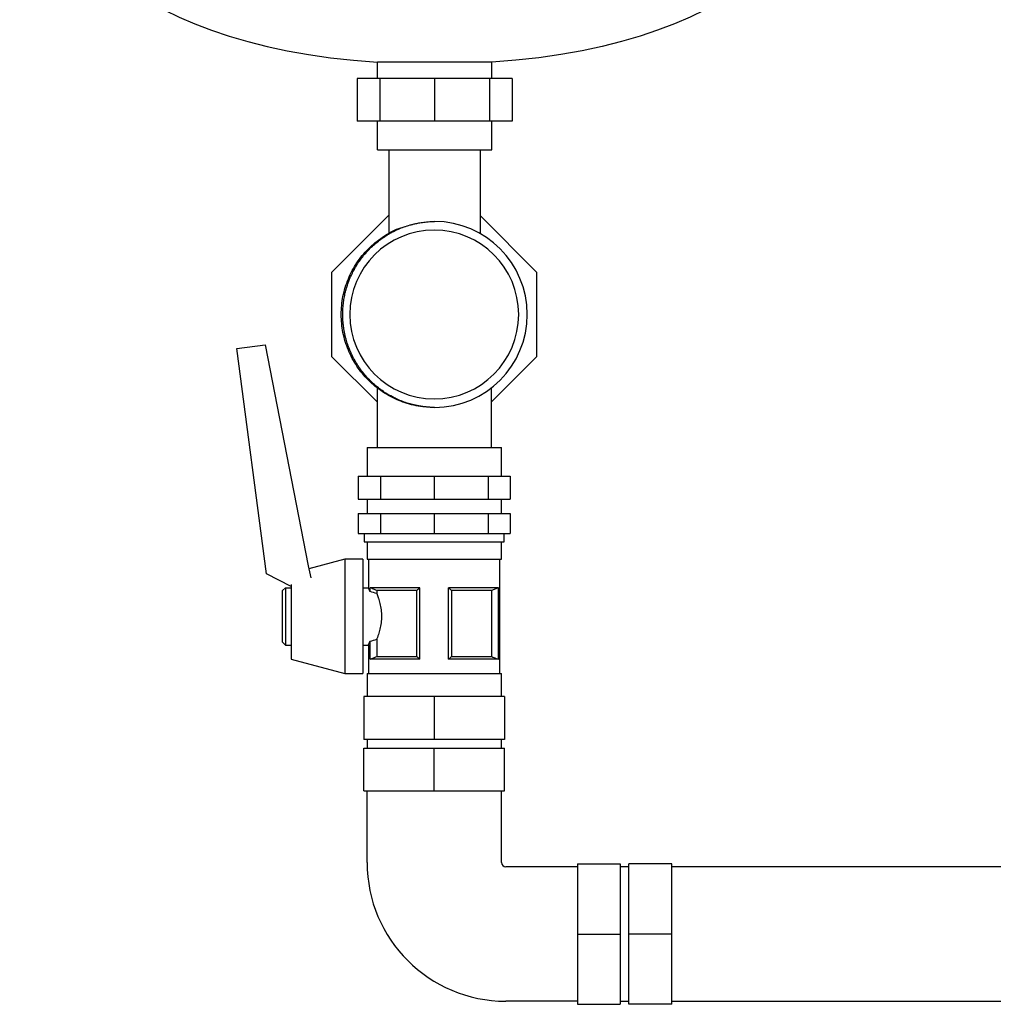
# Model space of a CAD drawing. Header units: millimetres. Extents: x 10 to 1774, y 13 to 899.
# Tile 1 of 8: x 10 to 350, y 124 to 468. Entities that reach past the tile are written whole.
import ezdxf

# ---------------------------------------------------------------- set-up
doc = ezdxf.new("R2010")
doc.units = ezdxf.units.MM

msp = doc.modelspace()

# ---------------------------------------------------------------- linework, layer by layer
at = {"color": 7, "linetype": 'Continuous', "lineweight": 25}
for p, q in [((175.09, 452.68), (135.09, 452.68)), ((135.09, 447.05), (135.09, 452.68)), ((175.09, 447.05), (175.09, 452.68)), ((128.03, 447.05), (128.03, 432.05)), ((135.96, 447.05), (128.03, 447.05)), ((135.96, 447.05), (135.96, 432.05)), ((155.09, 447.05), (135.96, 447.05)), ((155.09, 447.05), (155.09, 432.05)), ((174.23, 447.05), (155.09, 447.05)), ((174.23, 447.05), (174.23, 432.05)), ((182.15, 447.05), (174.23, 447.05)), ((182.15, 447.05), (182.15, 432.05)), ((135.96, 432.05), (128.03, 432.05)), ((135.09, 422.05), (135.09, 432.05)), ((155.09, 432.05), (135.96, 432.05)), ((174.23, 432.05), (155.09, 432.05)), ((182.15, 432.05), (174.23, 432.05)), ((175.09, 422.05), (175.09, 432.05)), ((135.09, 422.05), (175.09, 422.05)), ((139.09, 422.05), (139.09, 392.92)), ((171.09, 392.75), (171.09, 422.05)), ((119.2, 379.36), (139.09, 399.26)), ((171.09, 398.96), (190.7, 379.36)), ((119.2, 349.74), (119.2, 379.36)), ((126.76, 379.82), (127.07, 380.29)), ((190.7, 379.36), (190.7, 349.74)), ((85.93, 352.65), (95.82, 353.96)), ((96.38, 273.89), (85.93, 352.65)), ((95.82, 353.96), (110.84, 276.7)), ((134.95, 333.99), (119.2, 349.74)), ((190.7, 349.74), (174.95, 333.99)), ((134.95, 338.94), (134.95, 318.05)), ((174.95, 318.05), (174.95, 338.93)), ((131.47, 318.05), (131.47, 308.05)), ((131.47, 318.05), (154.95, 318.05)), ((154.95, 318.05), (178.42, 318.05)), ((178.42, 308.05), (178.42, 318.05)), ((128.37, 308.05), (128.37, 300.05)), ((128.37, 308.05), (136.16, 308.05)), ((136.16, 308.05), (136.16, 300.05)), ((136.16, 308.05), (154.95, 308.05)), ((154.95, 308.05), (154.95, 300.05)), ((154.95, 308.05), (173.74, 308.05)), ((173.74, 308.05), (173.74, 300.05)), ((173.74, 308.05), (181.52, 308.05)), ((181.52, 308.05), (181.52, 300.05)), ((128.37, 300.05), (136.16, 300.05)), ((131.47, 300.05), (131.47, 295.05)), ((136.16, 300.05), (154.95, 300.05)), ((154.95, 300.05), (173.74, 300.05)), ((173.74, 300.05), (181.52, 300.05)), ((178.42, 295.05), (178.42, 300.05)), ((128.37, 295.05), (128.37, 288.05)), ((128.37, 295.05), (136.16, 295.05)), ((136.16, 295.05), (136.16, 288.05)), ((136.16, 295.05), (154.95, 295.05)), ((154.95, 295.05), (154.95, 288.05)), ((154.95, 295.05), (173.74, 295.05)), ((173.74, 295.05), (173.74, 288.05)), ((173.74, 295.05), (181.52, 295.05)), ((181.52, 295.05), (181.52, 288.05)), ((128.37, 288.05), (136.16, 288.05)), ((130.47, 288.05), (130.47, 285.05)), ((136.16, 288.05), (154.95, 288.05)), ((154.95, 288.05), (173.74, 288.05)), ((173.74, 288.05), (181.52, 288.05)), ((179.42, 285.05), (179.42, 288.05)), ((130.47, 285.05), (154.95, 285.05)), ((131.47, 285.05), (131.47, 279.05)), ((154.95, 285.05), (179.42, 285.05)), ((178.42, 279.05), (178.42, 285.05)), ((123.72, 279.05), (111.07, 275.68)), ((129.97, 279.05), (123.72, 279.05)), ((123.72, 279.05), (123.72, 259.05)), ((129.97, 279.05), (129.97, 259.05)), ((131.47, 279.05), (154.95, 279.05)), ((131.97, 279.05), (131.97, 269.05)), ((154.95, 279.05), (178.42, 279.05)), ((177.92, 239.05), (177.92, 279.05)), ((110.84, 276.7), (111.78, 272.57)), ((104.97, 269.49), (96.38, 273.89)), ((101.97, 268.05), (102.97, 269.05)), ((102.97, 269.05), (104.97, 269.05)), ((102.97, 269.05), (102.97, 249.05)), ((104.97, 270.23), (104.97, 259.05)), ((129.97, 269.05), (131.97, 269.05)), ((149.95, 269.05), (132.52, 269.05)), ((132.52, 267.71), (132.52, 269.05)), ((132.58, 267.71), (132.58, 269.03)), ((149.95, 244.05), (149.95, 269.05)), ((177.37, 269.05), (159.95, 269.05)), ((159.95, 244.05), (159.95, 269.05)), ((177.32, 269.03), (177.32, 244.07)), ((177.37, 244.05), (177.37, 269.05)), ((101.97, 250.05), (101.97, 268.05)), ((132.52, 267.71), (132.58, 267.71)), ((148.88, 268.12), (134.87, 268.12)), ((134.87, 268.12), (134.87, 267)), ((148.88, 244.98), (148.88, 268.12)), ((175.02, 268.12), (161.01, 268.12)), ((161.01, 268.12), (161.01, 244.98)), ((175.02, 244.98), (175.02, 268.12)), ((104.97, 259.05), (104.97, 244.05)), ((123.72, 259.05), (123.72, 239.05)), ((129.97, 259.05), (129.97, 239.05)), ((101.97, 250.05), (102.97, 249.05)), ((102.97, 249.05), (104.97, 249.05)), ((129.97, 249.05), (131.97, 249.05)), ((131.97, 249.05), (131.97, 239.05)), ((132.52, 244.05), (132.52, 250.39)), ((132.58, 250.39), (132.52, 250.39)), ((132.58, 244.07), (132.58, 250.39)), ((134.87, 251.1), (134.87, 244.98)), ((134.87, 244.98), (148.88, 244.98)), ((161.01, 244.98), (175.02, 244.98)), ((104.97, 244.05), (123.72, 239.05)), ((149.95, 244.05), (132.52, 244.05)), ((177.37, 244.05), (159.95, 244.05)), ((123.72, 239.05), (129.97, 239.05)), ((131.47, 239.05), (131.47, 231.05)), ((131.47, 239.05), (154.95, 239.05)), ((154.95, 239.05), (178.42, 239.05)), ((178.42, 231.05), (178.42, 239.05)), ((130.4, 231.05), (130.4, 216.05)), ((154.95, 231.05), (130.4, 231.05)), ((154.95, 231.05), (154.95, 216.05)), ((179.5, 231.05), (154.95, 231.05)), ((179.5, 231.05), (179.5, 216.05)), ((154.95, 216.05), (130.4, 216.05)), ((131.47, 216.05), (131.47, 213.05)), ((179.5, 216.05), (154.95, 216.05)), ((178.42, 213.05), (178.42, 216.05)), ((130.4, 198.05), (130.4, 213.05)), ((130.4, 213.05), (154.95, 213.05)), ((154.95, 198.05), (154.95, 213.05)), ((154.95, 213.05), (179.5, 213.05)), ((179.5, 198.05), (179.5, 213.05)), ((130.4, 198.05), (154.95, 198.05)), ((131.47, 173.05), (131.47, 198.05)), ((154.95, 198.05), (179.5, 198.05)), ((178.42, 173.05), (178.42, 198.05)), ((204.95, 172.6), (204.95, 148.05)), ((204.95, 172.6), (219.95, 172.6)), ((219.95, 172.6), (219.95, 148.05)), ((237.95, 172.6), (222.95, 172.6)), ((222.95, 148.05), (222.95, 172.6)), ((237.95, 148.05), (237.95, 172.6)), ((204.95, 171.53), (179.95, 171.53)), ((222.95, 171.53), (219.95, 171.53)), ((367.95, 171.53), (237.95, 171.53)), ((204.95, 148.05), (204.95, 123.5)), ((204.95, 148.05), (219.95, 148.05)), ((219.95, 148.05), (219.95, 123.5)), ((237.95, 148.05), (222.95, 148.05)), ((222.95, 123.5), (222.95, 148.05)), ((237.95, 123.5), (237.95, 148.05)), ((204.95, 124.58), (179.95, 124.58)), ((219.95, 124.58), (222.95, 124.58)), ((237.95, 124.58), (367.95, 124.58)), ((204.95, 123.5), (219.95, 123.5)), ((237.95, 123.5), (222.95, 123.5))]:
    msp.add_line(p, q, dxfattribs=at)
at = {"color": 7, "linetype": 'Continuous', "lineweight": 25, "flags": 128}
for points in [[(132.58, 269.03), (132.55, 269.04), (132.52, 269.05)], [(177.37, 269.05), (177.34, 269.04), (177.32, 269.03)], [(132.52, 244.05), (132.55, 244.06), (132.58, 244.07)], [(177.32, 244.07), (177.35, 244.06), (177.37, 244.05)]]:
    msp.add_lwpolyline(points, dxfattribs=at)
at = {"color": 7, "linetype": 'Continuous', "lineweight": 25}
for centre, radius, start, end in [((154.95, 364.55), 32.5, 270.2613, 89.7387), ((154.95, 364.55), 29.5, 90, 270), ((154.95, 364.55), 29.5, 270, 90), ((179.95, 173.05), 48.47, 180, 270), ((179.95, 173.05), 1.53, 180, 270)]:
    msp.add_arc(centre, radius, start, end, dxfattribs=at)
for points in [[(10.09, 538.65), (10.09, 505.05), (44.1, 458.63), (135.09, 452.68)], [(300.09, 538.65), (300.09, 505.05), (266.09, 458.63), (175.09, 452.68)], [(155.09, 332.05), (155.04, 332.05), (155, 332.05), (154.95, 332.05)], [(134.87, 267), (134.14, 267.26), (133.37, 267.5), (132.58, 267.71)], [(132.58, 250.39), (133.37, 250.6), (134.14, 250.84), (134.87, 251.1)]]:
    msp.add_open_spline(points, degree=3, dxfattribs=at)
for points, knots in [([(126.76, 379.82), (126.85, 379.97), (127.02, 380.31), (127.32, 380.84), (127.67, 381.44), (128.07, 382.09), (128.53, 382.79), (129.24, 383.82), (130.31, 385.22), (132.23, 387.41), (134.94, 389.93), (137.83, 391.96), (140.34, 393.39), (142.3, 394.34), (144.41, 395.18), (145.92, 395.66), (146.9, 395.93), (147.36, 396.05), (147.9, 396.18), (148.51, 396.32), (149.21, 396.46), (149.98, 396.61), (150.84, 396.74), (151.79, 396.86), (152.82, 396.96), (153.93, 397.03), (154.7, 397.04), (155.09, 397.05)], [0, 0, 0, 0, 0.015259, 0.032777, 0.052539, 0.074525, 0.098711, 0.125069, 0.182443, 0.25009, 0.375855, 0.500001, 0.553813, 0.624963, 0.686932, 0.749879, 0.76118, 0.774737, 0.790561, 0.808665, 0.829061, 0.851761, 0.876773, 0.904103, 0.933755, 0.965724, 1, 1, 1, 1]), ([(154.95, 332.05), (152.81, 332.17), (148.56, 332.41), (142.43, 334.35), (136.77, 337.35), (131.82, 341.42), (127.75, 346.38), (124.73, 352.03), (122.86, 358.17), (122.24, 364.55), (122.86, 370.93), (124.73, 377.07), (127.75, 382.72), (131.81, 387.69), (136.79, 391.71), (141.46, 394.39), (144.54, 395.23), (145.55, 395.5)], [0, 0, 0, 0, 0.069313, 0.137636, 0.206788, 0.276208, 0.344648, 0.413586, 0.48306, 0.551733, 0.620406, 0.689881, 0.758819, 0.827258, 0.896679, 0.965831, 1, 1, 1, 1]), ([(126.76, 349.28), (126.67, 349.45), (126.49, 349.81), (126.21, 350.37), (125.92, 351), (125.62, 351.68), (125.31, 352.42), (125, 353.22), (124.7, 354.08), (124.4, 355), (124.11, 355.99), (123.84, 357.04), (123.6, 358.15), (123.39, 359.32), (123.21, 360.55), (123.08, 361.84), (122.99, 363.18), (122.95, 364.82), (123.02, 366.71), (123.23, 368.78), (123.54, 370.7), (123.93, 372.46), (124.38, 374.07), (124.86, 375.52), (125.36, 376.81), (125.84, 377.95), (126.31, 378.93), (126.62, 379.54), (126.76, 379.82)], [0, 0, 0, 0, 0.018062, 0.03791, 0.059548, 0.082978, 0.108198, 0.135208, 0.164, 0.194565, 0.22689, 0.260954, 0.296734, 0.334198, 0.373307, 0.414017, 0.456273, 0.500013, 0.569283, 0.634659, 0.695917, 0.752886, 0.80544, 0.853492, 0.896991, 0.93591, 0.970244, 1, 1, 1, 1]), ([(155.09, 332.05), (154.9, 332.05), (154.52, 332.06), (153.96, 332.08), (153.41, 332.11), (152.87, 332.14), (152.36, 332.19), (151.86, 332.24), (151.37, 332.29), (150.9, 332.36), (150.45, 332.42), (150.01, 332.49), (149.59, 332.57), (149.18, 332.64), (148.8, 332.72), (148.42, 332.8), (148.06, 332.88), (147.72, 332.96), (147.39, 333.04), (147.08, 333.12), (146.79, 333.2), (145.9, 333.45), (144.42, 333.92), (142.57, 334.65), (140.6, 335.58), (138.68, 336.63), (136.71, 337.92), (135.12, 339.13), (133.46, 340.54), (131.88, 342.08), (130.32, 343.86), (129.23, 345.3), (128.43, 346.46), (127.84, 347.37), (127.28, 348.31), (126.94, 348.96), (126.76, 349.28)], [0, 0, 0, 0, 0.016633, 0.032836, 0.048607, 0.063944, 0.078845, 0.093311, 0.107339, 0.120931, 0.134086, 0.146803, 0.159084, 0.170929, 0.182339, 0.193313, 0.203854, 0.213963, 0.223639, 0.232886, 0.241703, 0.250092, 0.312215, 0.374941, 0.421565, 0.499954, 0.56277, 0.624987, 0.671548, 0.749987, 0.815435, 0.875009, 0.905707, 0.936781, 0.968217, 1, 1, 1, 1]), ([(132.52, 267.71), (132.5, 267.76), (132.46, 267.86), (132.41, 268), (132.36, 268.13), (132.31, 268.25), (132.26, 268.36), (132.22, 268.46), (132.18, 268.55), (132.15, 268.63), (132.11, 268.73), (132.06, 268.83), (132.02, 268.93), (131.99, 269), (131.97, 269.04), (131.97, 269.05), (131.97, 269.05)], [0, 0, 0, 0, 0.059506, 0.11799, 0.175455, 0.231905, 0.287345, 0.341779, 0.395212, 0.447649, 0.499094, 0.60121, 0.702311, 0.802444, 0.901657, 1, 1, 1, 1]), ([(134.87, 268.12), (134.62, 268.21), (134.12, 268.41), (133.35, 268.71), (132.84, 268.92), (132.58, 269.03)], [0, 0, 0, 0, 0.322705, 0.656033, 1, 1, 1, 1]), ([(149.95, 269.05), (149.76, 268.87), (149.41, 268.56), (149.05, 268.26), (148.88, 268.12)], [0, 0, 0, 0, 0.51196, 1, 1, 1, 1]), ([(161.01, 268.12), (160.9, 268.21), (160.66, 268.41), (160.31, 268.71), (160.07, 268.92), (159.95, 269.03)], [0, 0, 0, 0, 0.322705, 0.656033, 1, 1, 1, 1]), ([(177.32, 269.03), (176.93, 268.87), (176.16, 268.56), (175.4, 268.26), (175.02, 268.12)], [0, 0, 0, 0, 0.51196, 1, 1, 1, 1]), ([(134.87, 267), (134.89, 266.93), (134.95, 266.8), (135.03, 266.59), (135.11, 266.37), (135.19, 266.15), (135.27, 265.92), (135.35, 265.68), (135.5, 265.23), (135.72, 264.53), (135.98, 263.54), (136.2, 262.48), (136.37, 261.38), (136.48, 260.23), (136.52, 259.07), (136.48, 257.9), (136.38, 256.75), (136.2, 255.64), (135.98, 254.58), (135.72, 253.58), (135.49, 252.82), (135.29, 252.25), (135.15, 251.84), (135.01, 251.46), (134.91, 251.22), (134.87, 251.1)], [0, 0, 0, 0, 0.017904, 0.035755, 0.053569, 0.071363, 0.089153, 0.106955, 0.124786, 0.187718, 0.24986, 0.312632, 0.374403, 0.436941, 0.499019, 0.561352, 0.624169, 0.686251, 0.749348, 0.811433, 0.874316, 0.905723, 0.93708, 0.968476, 1, 1, 1, 1]), ([(131.97, 249.05), (131.97, 249.05), (131.97, 249.05), (131.98, 249.07), (131.99, 249.09), (132, 249.12), (132.02, 249.15), (132.04, 249.2), (132.06, 249.26), (132.09, 249.32), (132.12, 249.41), (132.18, 249.53), (132.25, 249.7), (132.33, 249.9), (132.42, 250.12), (132.49, 250.3), (132.52, 250.39)], [0, 0, 0, 0, 0.05438, 0.10902, 0.163928, 0.219113, 0.274584, 0.330348, 0.386413, 0.442788, 0.499481, 0.593049, 0.689857, 0.789935, 0.893308, 1, 1, 1, 1]), ([(132.58, 244.07), (132.97, 244.23), (133.73, 244.54), (134.49, 244.84), (134.87, 244.98)], [0, 0, 0, 0, 0.51196, 1, 1, 1, 1]), ([(148.88, 244.98), (148.99, 244.89), (149.23, 244.69), (149.58, 244.39), (149.82, 244.18), (149.95, 244.07)], [0, 0, 0, 0, 0.322705, 0.656033, 1, 1, 1, 1]), ([(159.95, 244.05), (160.13, 244.23), (160.48, 244.54), (160.84, 244.84), (161.01, 244.98)], [0, 0, 0, 0, 0.51196, 1, 1, 1, 1]), ([(175.02, 244.98), (175.27, 244.89), (175.77, 244.69), (176.54, 244.39), (177.05, 244.18), (177.32, 244.07)], [0, 0, 0, 0, 0.322705, 0.656033, 1, 1, 1, 1])]:
    msp.add_open_spline(points, degree=3, knots=knots, dxfattribs=at)

doc.saveas('drawing.dxf')
